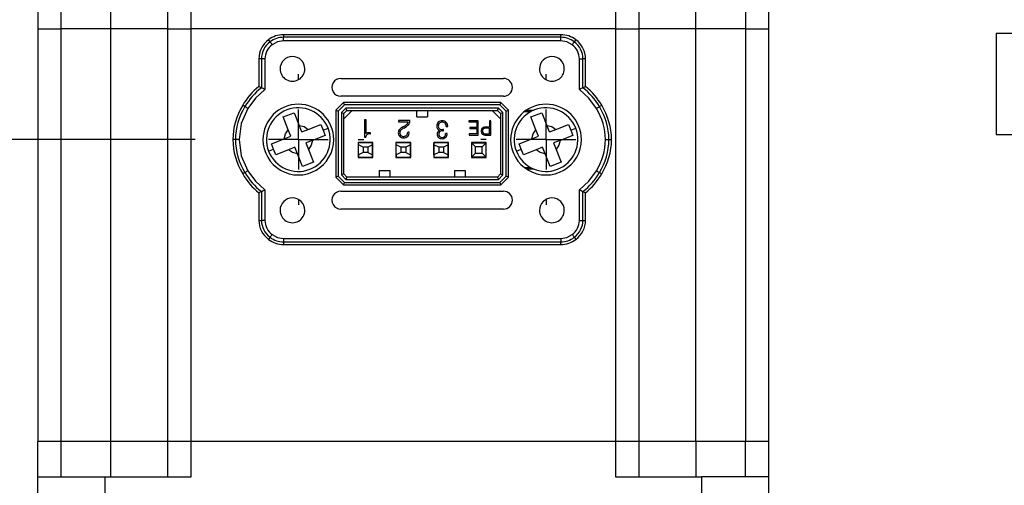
# Model space of a CAD drawing. Header units: millimetres. Extents: x 0 to 699, y 0 to 540.
# Tile 5 of 16: x 166 to 249, y 361 to 400. Entities that reach past the tile are written whole.
import ezdxf

# ---------------------------------------------------------------- set-up
doc = ezdxf.new("R2010")
doc.units = ezdxf.units.MM
doc.header["$LTSCALE"] = 2.5
doc.linetypes.add('CENTERX2', pattern=[20.32, 12.7, -2.54, 2.54, -2.54])
doc.layers.add('CENTER', color=40, linetype='CENTERX2')
doc.layers.add('DIMENSIONS', color=140, linetype='Continuous', lineweight=25)
doc.styles.add('SLDTEXTSTYLE0', font='TXT', dxfattribs={"width": 0.7})
doc.dimstyles.new('SLDDIMSTYLE3', dxfattribs={"dimtxt": 5.39502, "dimasz": 8.255, "dimexe": 0, "dimexo": 0.0625, "dimgap": 1.348755, "dimtad": 0, "dimtih": 1, "dimtoh": 1, "dimrnd": 1e-09, "dimzin": 4, "dimdsep": 46, "dimtxsty": 'SLDTEXTSTYLE0', "dimsah": 1, "dimcen": 0.09, "dimadec": 0, "dimazin": 1, "dimtfac": 1, "dimtofl": 0, "dimtmove": 0, "dimatfit": 3, "dimfxl": 0, "dimfrac": 2, "dimtolj": 1, "dimtzin": 12, "dimarcsym": 0})
doc.dimstyles.new('SLDDIMSTYLE8', dxfattribs={"dimtxt": 5.39502, "dimasz": 8.255, "dimexe": 0, "dimexo": 0.0625, "dimgap": 1.348755, "dimtad": 0, "dimtih": 1, "dimtoh": 1, "dimrnd": 1e-09, "dimzin": 4, "dimdsep": 46, "dimtxsty": 'SLDTEXTSTYLE0', "dimsah": 1, "dimcen": 0.09, "dimadec": 0, "dimazin": 1, "dimtol": 1, "dimtp": 0.5, "dimtm": 0.5, "dimtfac": 1, "dimtofl": 0, "dimtmove": 0, "dimatfit": 3, "dimfxl": 0, "dimfrac": 2, "dimtolj": 1, "dimarcsym": 0})

# ---------------------------------------------------------------- blocks, each defined once
blk = doc.blocks.new('_D_16')
at = {"layer": 'DIMENSIONS'}
for p, q in [((234.712, 472.481), (277.4, 472.481)), ((269.462, 472.481), (269.462, 408.663)), ((250.544, 398.881), (248.733, 398.881)), ((248.733, 398.881), (248.733, 390.307)), ((288.38, 398.881), (290.191, 398.881)), ((290.191, 398.881), (290.191, 390.307)), ((248.733, 390.307), (250.544, 390.307)), ((290.191, 390.307), (288.38, 390.307)), ((269.462, 325.281), (269.462, 389.099)), ((210.712, 325.281), (277.4, 325.281))]:
    blk.add_line(p, q, dxfattribs=at)
for points in [[(269.462, 472.481), (268.192, 464.226), (270.732, 464.226)], [(269.462, 325.281), (270.732, 333.536), (268.192, 333.536)]]:
    blk.add_solid(points, dxfattribs=at)
at = {"layer": 'DIMENSIONS', "char_height": 5.2917, "attachment_point": 1, "style": 'SLDTEXTSTYLE0'}
for s, insert in [('±0.50', (271.064, 406.91)), ('147.20', (246.056, 406.91)), ('±0.02', (266.576, 397.128)), ('5.80', (250.544, 397.128))]:
    blk.add_mtext(s, dxfattribs=dict(at, insert=insert))
blk = doc.blocks.new('_D_20')
at = {"layer": 'DIMENSIONS'}
for p, q in [((162.212, 472.481), (99.167, 472.481)), ((107.104, 472.481), (107.104, 440.963)), ((99.088, 431.181), (97.276, 431.181)), ((97.276, 431.181), (97.276, 422.607)), ((115.12, 431.181), (116.932, 431.181)), ((116.932, 431.181), (116.932, 422.607)), ((97.276, 422.607), (99.088, 422.607)), ((116.932, 422.607), (115.12, 422.607)), ((107.104, 389.881), (107.104, 421.399)), ((180.812, 389.881), (99.167, 389.881))]:
    blk.add_line(p, q, dxfattribs=at)
for points in [[(107.104, 472.481), (105.834, 464.226), (108.374, 464.226)], [(107.104, 389.881), (108.374, 398.136), (105.834, 398.136)]]:
    blk.add_solid(points, dxfattribs=at)
at = {"layer": 'DIMENSIONS', "char_height": 5.2917, "attachment_point": 1, "style": 'SLDTEXTSTYLE0'}
for s, insert in [('82.60', (96.844, 439.21)), ('3.25', (99.088, 429.428))]:
    blk.add_mtext(s, dxfattribs=dict(at, insert=insert))
blk = doc.blocks.new('SW_CENTERMARKSYMBOL_5')
at = {"layer": 'CENTER', "color": 0}
for p, q in [((0, 5.08), (0, 5.54)), ((0, 0), (0, 2.54)), ((-5.08, 0), (-5.54, 0)), ((0, 0), (-2.54, 0)), ((0, 0), (0, -2.54)), ((0, 0), (2.54, 0)), ((5.08, 0), (5.54, 0)), ((0, -5.08), (0, -5.54))]:
    blk.add_line(p, q, dxfattribs=at)
blk = doc.blocks.new('SW_CENTERMARKSYMBOL_6')
at = {"layer": 'CENTER', "color": 0}
for p, q in [((0, 5.08), (0, 5.54)), ((0, 0), (0, 2.54)), ((-5.08, 0), (-5.54, 0)), ((0, 0), (-2.54, 0)), ((0, 0), (0, -2.54)), ((0, 0), (2.54, 0)), ((5.08, 0), (5.54, 0)), ((0, -5.08), (0, -5.54))]:
    blk.add_line(p, q, dxfattribs=at)
blk = doc.blocks.new('SW_CENTERMARKSYMBOL_9')
at = {"layer": 'CENTER', "color": 0}
for p, q in [((0, 5.08), (0, 5.54)), ((0, 0), (0, 2.54)), ((-5.08, 0), (-5.54, 0)), ((0, 0), (-2.54, 0)), ((0, 0), (0, -2.54)), ((0, 0), (2.54, 0)), ((5.08, 0), (5.54, 0)), ((0, -5.08), (0, -5.54))]:
    blk.add_line(p, q, dxfattribs=at)
blk = doc.blocks.new('SW_CENTERMARKSYMBOL_10')
at = {"layer": 'CENTER', "color": 0}
for p, q in [((0, 5.08), (0, 5.54)), ((0, 0), (0, 2.54)), ((-5.08, 0), (-5.54, 0)), ((0, 0), (-2.54, 0)), ((0, 0), (0, -2.54)), ((0, 0), (2.54, 0)), ((5.08, 0), (5.54, 0)), ((0, -5.08), (0, -5.54))]:
    blk.add_line(p, q, dxfattribs=at)

msp = doc.modelspace()

# ---------------------------------------------------------------- linework, layer by layer
for p, q in [((167.4621, 403.5812), (167.4621, 399.2812)), ((169.4621, 399.2812), (169.4621, 403.5812)), ((173.6621, 399.2812), (173.6621, 403.5812)), ((178.4621, 403.5812), (178.4621, 399.2812)), ((180.4621, 399.2812), (180.4621, 403.5812)), ((216.4621, 403.5812), (216.4621, 399.2812)), ((218.4621, 399.2812), (218.4621, 403.5812)), ((223.2621, 399.2812), (223.2621, 403.5812)), ((227.4621, 403.5812), (227.4621, 399.2812)), ((229.4621, 399.2812), (229.4621, 403.5812)), ((167.4621, 399.2812), (169.4621, 399.2812)), ((167.4621, 399.2812), (167.4621, 364.2812)), ((173.6621, 399.2812), (169.4621, 399.2812)), ((169.4621, 364.2812), (169.4621, 399.2812)), ((178.4621, 399.2812), (173.6621, 399.2812)), ((173.6621, 364.2812), (173.6621, 399.2812)), ((178.4621, 399.2812), (180.4621, 399.2812)), ((178.4621, 399.2812), (178.4621, 364.2812)), ((216.4621, 399.2812), (180.4621, 399.2812)), ((180.4621, 364.2812), (180.4621, 399.2812)), ((216.4621, 399.2812), (218.4621, 399.2812)), ((216.4621, 399.2812), (216.4621, 364.2812)), ((223.2621, 399.2812), (218.4621, 399.2812)), ((218.4621, 364.2812), (218.4621, 399.2812)), ((227.4621, 399.2812), (223.2621, 399.2812)), ((223.2621, 364.2812), (223.2621, 399.2812)), ((227.4621, 399.2812), (229.4621, 399.2812)), ((227.4621, 399.2812), (227.4621, 364.2812)), ((229.4621, 364.2812), (229.4621, 399.2812)), ((188.3124, 398.7814), (188.3124, 398.5605)), ((211.8124, 398.7811), (188.3124, 398.7814)), ((211.8124, 398.5601), (188.3124, 398.5605)), ((211.8124, 398.2606), (188.3124, 398.2609)), ((211.8124, 398.5601), (211.8124, 398.7811)), ((211.8124, 398.2606), (211.8124, 398.5601)), ((213.0925, 398.3458), (212.96, 398.169)), ((186.2123, 396.7314), (186.2123, 394.3889)), ((186.4333, 396.7314), (186.2123, 396.7314)), ((186.4333, 396.7314), (186.4332, 394.2823)), ((186.7329, 396.7314), (186.4333, 396.7314)), ((186.7329, 396.7314), (186.7328, 394.1334)), ((213.3918, 394.133), (213.3918, 396.7311)), ((213.6914, 394.2819), (213.6914, 396.7311)), ((213.9123, 396.7311), (213.6914, 396.7311)), ((213.9123, 394.3885), (213.9123, 396.7311)), ((193.1723, 395.0727), (206.9521, 395.0725)), ((186.4332, 394.2823), (186.2123, 394.3889)), ((213.6914, 394.2819), (213.9123, 394.3885)), ((206.9521, 393.5561), (193.1723, 393.5563)), ((185.0338, 392.6764), (184.8444, 392.7903)), ((192.7372, 392.3739), (192.7371, 386.6888)), ((193.3946, 393.0313), (192.7372, 392.3739)), ((192.7372, 392.3739), (192.9372, 392.2911)), ((193.4774, 392.8313), (192.9372, 392.2911)), ((193.5913, 392.5563), (193.2122, 392.1772)), ((193.4774, 392.8313), (193.3946, 393.0313)), ((206.7298, 393.0312), (193.3946, 393.0313)), ((206.6469, 392.8312), (193.4774, 392.8313)), ((206.533, 392.5562), (193.5913, 392.5563)), ((193.6742, 392.3563), (193.5913, 392.5563)), ((206.4502, 392.3562), (206.533, 392.5562)), ((206.9122, 392.177), (206.533, 392.5562)), ((206.7298, 393.0312), (206.6469, 392.8312)), ((206.6469, 392.8312), (207.1872, 392.2909)), ((207.3872, 392.3737), (206.7298, 393.0312)), ((207.1872, 392.2909), (207.3872, 392.3737)), ((207.3871, 386.6886), (207.3872, 392.3737)), ((208.9034, 392.381), (209.5416, 392.381)), ((215.0908, 392.676), (215.2801, 392.7898)), ((188.2831, 391.7987), (189.2156, 392.1599)), ((188.7018, 390.7178), (188.2831, 391.7987)), ((189.2156, 392.1599), (189.6343, 391.0791)), ((192.9372, 392.2911), (192.9371, 386.7716)), ((193.2122, 392.1772), (193.2121, 386.8855)), ((193.2122, 392.1772), (193.4122, 392.0943)), ((194.1338, 392.3563), (193.4121, 391.6347)), ((193.4121, 386.9683), (193.4122, 392.0943)), ((193.4122, 392.0943), (193.6742, 392.3563)), ((193.6742, 392.3563), (206.4502, 392.3562)), ((195.1668, 391.5534), (195.1668, 390.0875)), ((195.3027, 391.5534), (195.1668, 391.5534)), ((195.3027, 390.3863), (195.3027, 391.5534)), ((199.6122, 391.8063), (199.6122, 392.3563)), ((199.6122, 391.8063), (200.5122, 391.8062)), ((200.5122, 392.3562), (200.5122, 391.8062)), ((206.7121, 391.6345), (205.9905, 392.3562)), ((206.4502, 392.3562), (206.7122, 392.0941)), ((206.7122, 392.0941), (206.7121, 386.9682)), ((206.7122, 392.0941), (206.9122, 392.177)), ((206.9121, 386.8853), (206.9122, 392.177)), ((207.1871, 386.7714), (207.1872, 392.2909)), ((208.7293, 392.2563), (209.2779, 392.2563)), ((209.2831, 391.7987), (210.2156, 392.1599)), ((209.7018, 390.7178), (209.2831, 391.7987)), ((210.2156, 392.1599), (210.6343, 391.0791)), ((188.9153, 390.1669), (188.7018, 390.7178)), ((189.8477, 390.5281), (189.6343, 391.0791)), ((189.8477, 390.5281), (190.3987, 390.7415)), ((190.3987, 390.7415), (191.4796, 391.1603)), ((191.4796, 391.1603), (191.6602, 390.694)), ((191.6602, 390.694), (192.0798, 390.8566)), ((191.6602, 390.694), (191.8408, 390.2278)), ((198.0625, 391.5145), (198.0625, 391.3981)), ((199.007, 391.5145), (198.0625, 391.5145)), ((198.0625, 391.3981), (198.8712, 391.398)), ((198.549, 391.0268), (198.4444, 390.9671)), ((198.4923, 390.8506), (198.6409, 390.9398)), ((199.007, 391.4708), (199.007, 391.5145)), ((201.8623, 390.735), (201.7989, 390.7332)), ((201.8623, 390.634), (201.8623, 390.735)), ((202.0882, 391.0064), (202.2241, 391.0064)), ((202.2241, 391.0064), (202.2241, 391.0086)), ((204.8136, 391.4708), (204.0115, 391.4708)), ((204.0115, 391.4708), (204.0115, 391.3785)), ((204.0115, 391.3785), (204.7059, 391.3785)), ((204.7059, 390.9015), (204.0893, 390.9015)), ((204.0893, 390.9015), (204.0893, 390.8092)), ((204.0893, 390.8092), (204.7059, 390.8092)), ((204.7059, 391.3785), (204.7059, 390.9015)), ((204.7059, 390.8092), (204.7059, 390.3631)), ((204.8136, 390.2708), (204.8136, 391.4708)), ((205.7675, 390.8554), (205.5057, 390.8554)), ((205.7675, 390.9477), (205.5098, 390.9477)), ((205.8752, 391.4707), (205.7675, 391.4707)), ((205.7675, 391.4707), (205.7675, 390.9477)), ((205.7675, 390.3631), (205.7675, 390.8554)), ((205.8752, 390.2707), (205.8752, 391.4707)), ((209.9153, 390.1669), (209.7018, 390.7178)), ((210.8477, 390.5281), (210.6343, 391.0791)), ((210.8477, 390.5281), (211.3987, 390.7415)), ((211.3987, 390.7415), (212.4796, 391.1603)), ((212.4796, 391.1603), (212.6602, 390.694)), ((212.6602, 390.694), (213.0798, 390.8566)), ((212.6602, 390.694), (212.8408, 390.2278)), ((184.5328, 389.8815), (184.2332, 389.8815)), ((187.2834, 389.5347), (188.3643, 389.9534)), ((188.3643, 389.9534), (188.9153, 390.1669)), ((191.8408, 390.2278), (190.76, 389.8091)), ((195.1668, 390.0875), (195.2866, 390.0875)), ((195.6672, 390.4681), (195.6448, 390.4681)), ((195.6569, 390.3781), (195.6672, 390.3781)), ((195.6672, 390.3781), (195.6672, 390.4681)), ((198.9682, 390.5178), (198.8323, 390.5178)), ((201.8092, 390.6361), (201.8623, 390.634)), ((202.1853, 390.3986), (202.0494, 390.3986)), ((204.0309, 390.3631), (204.0309, 390.2708)), ((204.7059, 390.3631), (204.0309, 390.3631)), ((204.0309, 390.2708), (204.8136, 390.2708)), ((205.4559, 390.2708), (205.8752, 390.2707)), ((205.4576, 390.3631), (205.7675, 390.3631)), ((208.2834, 389.5347), (209.3643, 389.9534)), ((209.3643, 389.9534), (209.9153, 390.1669)), ((212.8408, 390.2278), (211.76, 389.8091)), ((215.8913, 389.881), (216.1122, 389.881)), ((187.0444, 388.9059), (187.4641, 389.0685)), ((187.4641, 389.0685), (187.2834, 389.5347)), ((187.6447, 388.6022), (187.4641, 389.0685)), ((188.7255, 389.0209), (187.6447, 388.6022)), ((189.2765, 389.2344), (188.7255, 389.0209)), ((189.49, 388.6834), (189.2765, 389.2344)), ((190.76, 389.8091), (190.209, 389.5956)), ((190.209, 389.5956), (190.4224, 389.0447)), ((190.4224, 389.0447), (190.8411, 387.9638)), ((195.8872, 389.6263), (194.6372, 389.6263)), ((194.6372, 389.6263), (194.6372, 388.3763)), ((194.6622, 389.6263), (194.6622, 389.6013)), ((194.6622, 389.4263), (194.6622, 389.6013)), ((195.8622, 389.6013), (194.6622, 389.6013)), ((194.6622, 388.5763), (194.6622, 389.4263)), ((195.0622, 389.2263), (194.6622, 389.4263)), ((195.0122, 389.6013), (195.0122, 389.6263)), ((195.0622, 389.2263), (195.0622, 388.7763)), ((195.4622, 389.2263), (195.0622, 389.2263)), ((195.2122, 389.6263), (195.2122, 389.6013)), ((195.3122, 389.6013), (195.3122, 389.6263)), ((195.8622, 389.4263), (195.4622, 389.2263)), ((195.4622, 389.2263), (195.4622, 388.7763)), ((195.5122, 389.6013), (195.5122, 389.6263)), ((195.8622, 389.6013), (195.8622, 389.6263)), ((195.8622, 389.4263), (195.8622, 389.6013)), ((195.8622, 388.5763), (195.8622, 389.4263)), ((195.8872, 388.3763), (195.8872, 389.6263)), ((199.0872, 389.6263), (197.8372, 389.6263)), ((197.8372, 389.6263), (197.8372, 388.3763)), ((197.8622, 389.6263), (197.8622, 389.6013)), ((197.8622, 389.4263), (197.8622, 389.6013)), ((199.0622, 389.6013), (197.8622, 389.6013)), ((197.8622, 388.5763), (197.8622, 389.4263)), ((198.2622, 389.2263), (197.8622, 389.4263)), ((198.2122, 389.6013), (198.2122, 389.6263)), ((198.2622, 389.2263), (198.2622, 388.7763)), ((198.6622, 389.2263), (198.2622, 389.2263)), ((198.4122, 389.6263), (198.4122, 389.6013)), ((198.5122, 389.6013), (198.5122, 389.6263)), ((199.0622, 389.4263), (198.6622, 389.2263)), ((198.6622, 389.2263), (198.6622, 388.7763)), ((198.7122, 389.6013), (198.7122, 389.6263)), ((199.0622, 389.6013), (199.0622, 389.6263)), ((199.0622, 389.4263), (199.0622, 389.6013)), ((199.0622, 388.5763), (199.0622, 389.4263)), ((199.0872, 388.3763), (199.0872, 389.6263)), ((201.0372, 389.6262), (201.0372, 388.3762)), ((202.2872, 389.6262), (201.0372, 389.6262)), ((201.0622, 389.6262), (201.0622, 389.6012)), ((201.0622, 389.4262), (201.0622, 389.6012)), ((202.2622, 389.6012), (201.0622, 389.6012)), ((201.0622, 388.5762), (201.0622, 389.4262)), ((201.4622, 389.2262), (201.0622, 389.4262)), ((201.4122, 389.6012), (201.4122, 389.6262)), ((201.4622, 389.2262), (201.4622, 388.7762)), ((201.8622, 389.2262), (201.4622, 389.2262)), ((201.6122, 389.6262), (201.6122, 389.6012)), ((201.7122, 389.6012), (201.7122, 389.6262)), ((202.2622, 389.4262), (201.8622, 389.2262)), ((201.8622, 389.2262), (201.8622, 388.7762)), ((201.9122, 389.6012), (201.9122, 389.6262)), ((202.2622, 389.6012), (202.2622, 389.6262)), ((202.2622, 389.4262), (202.2622, 389.6012)), ((202.2622, 388.5762), (202.2622, 389.4262)), ((202.2872, 388.3762), (202.2872, 389.6262)), ((205.4872, 389.6262), (204.2372, 389.6262)), ((204.2372, 389.6262), (204.2372, 388.3762)), ((204.2621, 389.5713), (204.2621, 389.5963)), ((204.2621, 389.5963), (205.4621, 389.5963)), ((204.5871, 389.2713), (204.2621, 389.5713)), ((204.2621, 388.4213), (204.2621, 389.5713)), ((204.5871, 388.7213), (204.5871, 389.2713)), ((205.1371, 389.2713), (204.5871, 389.2713)), ((204.6621, 389.5963), (204.6621, 389.6262)), ((204.8121, 389.5963), (204.8121, 389.6262)), ((204.9121, 389.6262), (204.9121, 389.5963)), ((205.0621, 389.6262), (205.0621, 389.5963)), ((205.4621, 389.5713), (205.1371, 389.2713)), ((205.1371, 388.7213), (205.1371, 389.2713)), ((205.4621, 389.5963), (205.4621, 389.5713)), ((205.4621, 389.5713), (205.4621, 388.4213)), ((205.4872, 389.4307), (205.4621, 389.426)), ((205.4872, 388.3762), (205.4872, 389.6262)), ((208.0444, 388.9059), (208.4641, 389.0685)), ((208.4641, 389.0685), (208.2834, 389.5347)), ((208.6447, 388.6022), (208.4641, 389.0685)), ((209.7255, 389.0209), (208.6447, 388.6022)), ((210.2765, 389.2344), (209.7255, 389.0209)), ((210.49, 388.6834), (210.2765, 389.2344)), ((211.76, 389.8091), (211.209, 389.5956)), ((211.209, 389.5956), (211.4224, 389.0447)), ((211.4224, 389.0447), (211.8411, 387.9638)), ((189.9087, 387.6026), (189.49, 388.6834)), ((194.6372, 388.3763), (195.8872, 388.3763)), ((195.0622, 388.7763), (194.6622, 388.5763)), ((194.6622, 388.5763), (194.6622, 388.4013)), ((194.6622, 388.4013), (195.8622, 388.4013)), ((195.0122, 388.3763), (195.0122, 388.4013)), ((195.4622, 388.7763), (195.0622, 388.7763)), ((195.2122, 388.4013), (195.2122, 388.3763)), ((195.3122, 388.3763), (195.3122, 388.4013)), ((195.4622, 388.7763), (195.8622, 388.5763)), ((195.5122, 388.4013), (195.5122, 388.3763)), ((195.8622, 388.4013), (195.8622, 388.5763)), ((197.8372, 388.3763), (199.0872, 388.3763)), ((198.2622, 388.7763), (197.8622, 388.5763)), ((197.8622, 388.5763), (197.8622, 388.4013)), ((197.8622, 388.4013), (199.0622, 388.4013)), ((198.2122, 388.3763), (198.2122, 388.4013)), ((198.6622, 388.7763), (198.2622, 388.7763)), ((198.4122, 388.4013), (198.4122, 388.3763)), ((198.5122, 388.3763), (198.5122, 388.4013)), ((198.6622, 388.7763), (199.0622, 388.5763)), ((198.7122, 388.4013), (198.7122, 388.3763)), ((199.0622, 388.4013), (199.0622, 388.5763)), ((201.0372, 388.3762), (202.2872, 388.3762)), ((201.4622, 388.7762), (201.0622, 388.5762)), ((201.0622, 388.5762), (201.0622, 388.4012)), ((201.0622, 388.4012), (202.2622, 388.4012)), ((201.4122, 388.3762), (201.4122, 388.4012)), ((201.8622, 388.7762), (201.4622, 388.7762)), ((201.6122, 388.4012), (201.6122, 388.3762)), ((201.7122, 388.3762), (201.7122, 388.4012)), ((201.8622, 388.7762), (202.2622, 388.5762)), ((201.9122, 388.4012), (201.9122, 388.3762)), ((202.2622, 388.4012), (202.2622, 388.5762)), ((204.2372, 388.3762), (205.4872, 388.3762)), ((204.2621, 388.4213), (204.5871, 388.7213)), ((204.2621, 388.3963), (204.2621, 388.4213)), ((205.4621, 388.3963), (204.2621, 388.3963)), ((204.5871, 388.7213), (205.1371, 388.7213)), ((204.6621, 388.3762), (204.6621, 388.3963)), ((204.8121, 388.3762), (204.8121, 388.3963)), ((204.9121, 388.3963), (204.9121, 388.3762)), ((205.0621, 388.3963), (205.0621, 388.3762)), ((205.1371, 388.7213), (205.4621, 388.4213)), ((205.4872, 388.5619), (205.4621, 388.5666)), ((205.4621, 388.4213), (205.4621, 388.3963)), ((210.9087, 387.6026), (210.49, 388.6834)), ((190.8411, 387.9638), (189.9087, 387.6026)), ((208.7292, 387.5063), (209.2778, 387.5063)), ((209.543, 387.381), (208.9042, 387.381)), ((211.8411, 387.9638), (210.9087, 387.6026)), ((185.0337, 387.0865), (184.8444, 386.9727)), ((192.9371, 386.7716), (192.7371, 386.6888)), ((192.7371, 386.6888), (193.3945, 386.0313)), ((192.9371, 386.7716), (193.4773, 386.2313)), ((193.4121, 386.9683), (193.2121, 386.8855)), ((193.2121, 386.8855), (193.5912, 386.5063)), ((193.4121, 386.9683), (193.6741, 386.7063)), ((193.6741, 386.7063), (193.5912, 386.5063)), ((206.4501, 386.7062), (193.6741, 386.7063)), ((196.4121, 387.2563), (197.3121, 387.2563)), ((196.4121, 387.2563), (196.4121, 386.7063)), ((197.3121, 387.2563), (197.3121, 386.7063)), ((202.8121, 387.2562), (203.7121, 387.2562)), ((202.8121, 387.2562), (202.8121, 386.7062)), ((203.7121, 387.2562), (203.7121, 386.7062)), ((206.4501, 386.7062), (206.7121, 386.9682)), ((206.4501, 386.7062), (206.5329, 386.5062)), ((206.5329, 386.5062), (206.9121, 386.8853)), ((207.1871, 386.7714), (206.6468, 386.2312)), ((206.7121, 386.9682), (206.9121, 386.8853)), ((206.7297, 386.0312), (207.3871, 386.6886)), ((207.3871, 386.6886), (207.1871, 386.7714)), ((215.0907, 387.0861), (215.2801, 386.9722)), ((193.3945, 386.0313), (193.4773, 386.2313)), ((193.3945, 386.0313), (206.7297, 386.0312)), ((193.4773, 386.2313), (206.6468, 386.2312)), ((193.5912, 386.5063), (206.5329, 386.5062)), ((206.6468, 386.2312), (206.7297, 386.0312)), ((186.4331, 385.4806), (186.2122, 385.3739)), ((186.2122, 385.3739), (186.2122, 383.0314)), ((186.4331, 385.4806), (186.4331, 383.0314)), ((186.7327, 385.6295), (186.7327, 383.0314)), ((193.1723, 385.5063), (206.9521, 385.5061)), ((213.3916, 383.0311), (213.3917, 385.6291)), ((213.6912, 383.0311), (213.6913, 385.4802)), ((213.6913, 385.4802), (213.9122, 385.3736)), ((213.9122, 383.0311), (213.9122, 385.3736)), ((206.9521, 383.9898), (193.1722, 383.99)), ((186.2122, 383.0314), (186.4331, 383.0314)), ((213.3916, 383.0311), (213.6912, 383.0311)), ((213.6912, 383.0311), (213.9122, 383.0311)), ((188.3121, 381.5019), (211.8121, 381.5016)), ((188.3121, 381.5019), (188.3121, 381.2023)), ((188.3121, 381.2023), (211.8121, 381.202)), ((188.3121, 381.2023), (188.3121, 380.9814)), ((188.3121, 380.9814), (211.8121, 380.9811)), ((211.8121, 380.9811), (211.8121, 381.202)), ((167.4621, 361.2812), (167.4621, 364.2812)), ((169.4621, 364.2812), (167.4621, 364.2812)), ((169.4621, 361.2812), (169.4621, 364.2812)), ((173.6621, 364.2812), (169.4621, 364.2812)), ((173.6621, 361.2812), (173.6621, 364.2812)), ((178.4621, 364.2812), (173.6621, 364.2812)), ((178.4621, 364.2812), (178.4621, 361.2812)), ((180.4621, 364.2812), (178.4621, 364.2812)), ((180.4621, 361.2812), (180.4621, 364.2812)), ((216.4621, 364.2812), (180.4621, 364.2812)), ((216.4621, 364.2812), (216.4621, 361.2812)), ((218.4621, 364.2812), (216.4621, 364.2812)), ((218.4621, 361.2812), (218.4621, 364.2812)), ((223.2621, 364.2812), (218.4621, 364.2812)), ((223.2621, 364.2812), (223.2621, 361.2812)), ((227.4621, 364.2812), (223.2621, 364.2812)), ((227.4621, 361.2812), (227.4621, 364.2812)), ((229.4621, 364.2812), (227.4621, 364.2812)), ((229.4621, 361.2812), (229.4621, 364.2812)), ((167.4621, 355.7812), (167.4621, 361.2812)), ((167.4621, 361.2812), (173.1837, 361.2812)), ((173.1837, 355.7812), (173.1837, 361.2812)), ((173.1837, 361.2812), (180.4621, 361.2812)), ((216.4621, 361.2812), (223.7406, 361.2812)), ((223.7406, 361.2812), (223.7406, 355.7812)), ((229.4621, 361.2812), (223.7406, 361.2812)), ((229.4621, 355.7812), (229.4621, 361.2812))]:
    msp.add_line(p, q)
at = {"flags": 128}
for points in [[(187.1648, 398.1693), (187.0586, 398.3109), (187.0322, 398.3461)], [(188.3124, 398.2609), (187.8028, 398.1764), (187.3444, 397.9296)], [(188.3124, 398.2609), (188.3124, 398.3175), (188.3124, 398.3721), (188.3124, 398.4226), (188.3124, 398.4674), (188.3124, 398.5047), (188.3124, 398.5333), (188.3124, 398.5521), (188.3124, 398.5605)], [(212.7803, 397.9293), (212.3217, 398.1762), (211.8124, 398.2606)], [(213.3918, 396.7311), (213.4484, 396.7311), (213.503, 396.7311), (213.5536, 396.7311), (213.5983, 396.7311), (213.6357, 396.7311), (213.6643, 396.7311), (213.6831, 396.7311), (213.6914, 396.7311)], [(186.7328, 394.1334), (185.9298, 393.4038), (185.2905, 392.522)], [(214.834, 392.5216), (214.1951, 393.4031), (213.3918, 394.133)], [(185.2905, 392.522), (184.7252, 391.2524), (184.5328, 389.8815)], [(188.3643, 389.9534), (188.4644, 390.366), (188.7018, 390.7178)], [(189.6343, 391.0791), (190.0468, 390.979), (190.3987, 390.7415)], [(209.3643, 389.9534), (209.4644, 390.366), (209.7018, 390.7178)], [(210.6343, 391.0791), (211.0468, 390.979), (211.3987, 390.7415)], [(184.5328, 389.8815), (184.7253, 388.5103), (185.2904, 387.2409)], [(189.49, 388.6834), (189.0774, 388.7835), (188.7255, 389.0209)], [(190.76, 389.8091), (190.6599, 389.3965), (190.4224, 389.0447)], [(210.49, 388.6834), (210.0774, 388.7835), (209.7255, 389.0209)], [(211.76, 389.8091), (211.6599, 389.3965), (211.4224, 389.0447)], [(185.2904, 387.2409), (185.9294, 386.3594), (186.7327, 385.6295)], [(213.3917, 385.6291), (214.1947, 386.3587), (214.834, 387.2404)], [(186.7327, 383.0314), (186.6761, 383.0314), (186.6215, 383.0314), (186.5709, 383.0314), (186.5262, 383.0314), (186.4888, 383.0314), (186.4602, 383.0314), (186.4414, 383.0314), (186.4331, 383.0314)], [(187.1645, 381.5935), (187.0584, 381.4519), (187.032, 381.4167)], [(187.3442, 381.8332), (187.8028, 381.5863), (188.3121, 381.5019)], [(211.8121, 381.5016), (212.3217, 381.5861), (212.78, 381.8328)], [(212.9597, 381.5931), (213.0659, 381.4515), (213.0923, 381.4164)], [(211.8121, 381.5016), (211.8121, 381.445), (211.8121, 381.3904), (211.8121, 381.3399), (211.8121, 381.2951), (211.8121, 381.2578), (211.8121, 381.2292), (211.8121, 381.2104), (211.8121, 381.202)]]:
    msp.add_lwpolyline(points, dxfattribs=at)
for centre, radius, start, end in [((188.2123, 396.7314), 2, 126.161621, 179.999248), ((188.3123, 396.6814), 2.1, 89.999203, 127.559529), ((188.3123, 396.6814), 1.8791, 89.999156, 127.641837), ((211.8123, 396.6811), 2.1, 52.438878, 89.999245), ((211.8123, 396.6811), 1.8791, 52.356569, 89.999203), ((211.9123, 396.7311), 2, 359.9992, 53.836786), ((188.2123, 396.7314), 1.7791, 126.074943, 179.999203), ((188.2098, 396.7328), 1.4769, 125.867683, 180.052522), ((185.1354, 396.4607), 2.6529, 33.621773, 40.095007), ((205.0998, 403.8748), 9.7128, 322.25643, 324.0236), ((211.9149, 396.7325), 1.4769, 359.945952, 54.13068), ((211.9123, 396.7311), 1.7791, 359.999153, 53.923462), ((189.0623, 395.8814), 1.05, 359.999203, 179.999203), ((211.0623, 395.8811), 1.05, 359.999203, 179.999203), ((189.0623, 395.8814), 1.05, 179.999203, 359.999203), ((211.0623, 395.8811), 1.05, 179.999203, 359.999203), ((193.1723, 394.3145), 0.7582, 89.999203, 269.999203), ((206.9521, 394.3143), 0.7582, 359.999203, 89.999203), ((189.8622, 389.8814), 5.8, 128.998461, 149.898773), ((189.8622, 389.8814), 5.5791, 127.924296, 149.935009), ((181.0311, 383.0361), 12.4764, 62.806031, 64.342413), ((206.9521, 394.3143), 0.7582, 269.999203, 359.999203), ((218.8659, 383.493), 11.9656, 115.623194, 117.225163), ((210.2622, 389.8811), 5.5791, 30.063568, 52.074098), ((210.2622, 389.8811), 5.8, 30.099804, 50.999932), ((189.5122, 389.8814), 5.5, 148.069883, 211.928513), ((189.5122, 389.8814), 5.2791, 148.03163, 179.999203), ((180.0418, 384.0831), 9.9381, 58.119802, 59.846836), ((189.5621, 389.8812), 3, 359.999203, 179.999203), ((189.5621, 389.8812), 2.7, 21.176165, 201.176165), ((210.5621, 389.8812), 3, 359.999203, 179.999203), ((210.5621, 389.8812), 2.7, 21.176165, 201.176165), ((213.7008, 394.6972), 2.453, 297.514734, 304.51579), ((210.6116, 389.8811), 4.9801, 327.978551, 32.019973), ((210.6122, 389.8811), 5.2791, 359.999203, 31.966956), ((210.6122, 389.8811), 5.5, 359.999203, 31.928703), ((189.5621, 389.8812), 2.7, 201.176165, 21.176165), ((198.493, 390.452), 0.4631, 136.754712, 157.26665), ((198.6815, 390.2469), 0.7412, 122.491596, 135.190628), ((198.5509, 390.4358), 0.3865, 137.885473, 156.920257), ((198.6872, 390.2533), 0.6115, 122.036308, 133.760868), ((200.0337, 388.0866), 3.2898, 118.88835, 122.144831), ((200.1369, 388.0038), 3.2877, 120.015017, 122.6578), ((198.1117, 391.863), 0.9437, 297.610025, 315.364402), ((198.1553, 391.7856), 0.9754, 299.860422, 321.340573), ((198.5355, 391.4286), 0.3371, 317.301897, 354.804099), ((198.5073, 391.4627), 0.4999, 325.048673, 0.935108), ((201.7403, 391.0139), 0.4483, 177.814169, 209.847834), ((201.7272, 391.0465), 0.4351, 135.469208, 182.033418), ((201.6246, 390.9821), 0.3334, 215.010982, 254.201166), ((201.7359, 390.9865), 0.4848, 87.470978, 131.134813), ((201.6989, 391.0119), 0.2713, 176.01808, 229.461093), ((201.7453, 391.0483), 0.3175, 136.251581, 183.181706), ((201.7477, 391.0018), 0.3529, 87.306025, 131.066676), ((201.7705, 391.1878), 0.4556, 237.027564, 273.570415), ((201.7787, 391.0026), 0.4687, 46.811288, 92.610341), ((201.7805, 391.0413), 0.3135, 44.869746, 92.965738), ((201.7108, 391.0226), 0.3778, 357.543415, 39.406331), ((201.7668, 391.0298), 0.4578, 357.339753, 43.395927), ((205.362, 390.6266), 0.3029, 129.03119, 183.606228), ((205.391, 390.6228), 0.2243, 128.269961, 184.752006), ((205.4796, 390.3562), 0.5922, 87.081295, 121.372269), ((205.4744, 390.3983), 0.4581, 86.082482, 119.031036), ((210.5621, 389.8812), 2.7, 201.176165, 21.176165), ((189.5122, 389.8814), 5.2791, 179.999203, 211.966767), ((189.5621, 389.8812), 3, 179.999203, 359.999203), ((195.5787, 390.0885), 0.2921, 131.097911, 180.190275), ((195.5169, 390.0951), 0.3615, 102.608373, 126.336002), ((195.6291, 389.9258), 0.4531, 86.479723, 122.346441), ((195.6266, 389.5904), 0.878, 88.811906, 102.407977), ((198.4501, 390.4493), 0.4141, 177.392205, 225.32653), ((198.4596, 390.4758), 0.4232, 158.482826, 181.037364), ((198.467, 390.5061), 0.4672, 228.757012, 272.177255), ((198.4796, 390.4484), 0.3076, 177.337574, 224.039879), ((198.5003, 390.4665), 0.328, 158.380843, 180.664562), ((198.4723, 390.4828), 0.3277, 229.250729, 273.386738), ((198.5145, 390.5355), 0.4972, 266.563894, 310.511199), ((198.5097, 390.4987), 0.3434, 266.9938, 313.026102), ((198.4566, 390.491), 0.3767, 319.740852, 4.083547), ((198.4243, 390.5113), 0.544, 319.428806, 0.688601), ((201.6946, 390.3243), 0.3637, 177.713271, 226.319152), ((201.6842, 390.3437), 0.353, 148.161846, 180.788337), ((201.7008, 390.3203), 0.3797, 116.098565, 146.485266), ((201.7282, 390.3954), 0.439, 229.543771, 272.172649), ((201.7357, 390.3631), 0.2691, 132.10088, 183.15356), ((201.746, 390.3407), 0.2791, 178.440134, 223.469825), ((201.7338, 390.3497), 0.2768, 226.564789, 272.547285), ((201.7864, 390.2393), 0.3974, 86.707297, 125.543215), ((201.7653, 390.3828), 0.4266, 267.26112, 313.873477), ((201.7599, 390.3699), 0.2971, 267.34338, 314.26586), ((201.694, 390.3849), 0.3557, 320.187963, 2.207927), ((201.6995, 390.3999), 0.4858, 318.075043, 359.84834), ((205.3768, 390.5867), 0.3178, 176.24262, 226.850149), ((205.4225, 390.717), 0.4475, 234.017303, 274.286803), ((205.3932, 390.5867), 0.2265, 175.570634, 226.936048), ((205.4344, 390.717), 0.3547, 236.496768, 273.748437), ((210.5621, 389.8812), 3, 179.999203, 359.999203), ((210.6122, 389.8811), 5.2791, 328.031567, 359.999203), ((210.6122, 389.8811), 5.5, 328.069821, 359.999203), ((189.8622, 389.8814), 5.8, 210.099623, 230.999943), ((186.4237, 385.0653), 2.453, 117.514567, 124.515586), ((189.8622, 389.8814), 5.5791, 210.063388, 232.074109), ((210.2622, 389.8811), 5.5791, 307.924308, 329.934956), ((210.2622, 389.8811), 5.8, 308.998472, 329.89872), ((216.2202, 389.2553), 2.4456, 235.472212, 242.49431), ((181.2583, 396.2701), 11.9663, 295.623247, 297.225121), ((189.0622, 383.8814), 1.05, 359.999203, 179.999203), ((193.1722, 384.7481), 0.7582, 89.999203, 269.999203), ((206.9521, 384.748), 0.7582, 359.999203, 89.999203), ((211.0622, 383.8811), 1.05, 359.999203, 179.999203), ((219.17, 396.8806), 12.6485, 242.816493, 244.331962), ((206.9521, 384.748), 0.7582, 269.999203, 359.999203), ((189.0622, 383.8814), 1.05, 179.999203, 359.999203), ((211.0622, 383.8811), 1.05, 179.999203, 359.999203), ((188.2122, 383.0314), 2, 179.9992, 233.836784), ((188.2122, 383.0314), 1.7791, 179.999153, 233.923462), ((188.2096, 383.03), 1.4769, 179.945904, 234.1307), ((211.9147, 383.0297), 1.4769, 305.867222, 0.052528), ((211.9122, 383.0311), 1.7791, 306.074487, 359.999203), ((211.9122, 383.0311), 2, 306.161167, 359.999249), ((195.0247, 375.8877), 9.7129, 142.25643, 144.023599), ((188.3122, 383.0814), 1.8791, 232.356569, 269.999203), ((211.8122, 383.0811), 1.8791, 269.999156, 307.64143), ((214.9867, 383.2999), 2.6499, 213.617694, 220.098223), ((188.3122, 383.0814), 2.1, 232.438876, 269.999245), ((211.8122, 383.0811), 2.1, 269.999203, 307.559121)]:
    msp.add_arc(centre, radius, start, end)

# ---------------------------------------------------------------- block references
at = {"layer": 'CENTER'}
for name, p in [('SW_CENTERMARKSYMBOL_5', (189.5621, 389.8812)), ('SW_CENTERMARKSYMBOL_9', (189.5621, 389.8812)), ('SW_CENTERMARKSYMBOL_6', (210.5621, 389.8812)), ('SW_CENTERMARKSYMBOL_10', (210.5621, 389.8812))]:
    msp.add_blockref(name, p, dxfattribs=at)

# ---------------------------------------------------------------- dimensions: what is measured, and where the dimension line sits
at = {"layer": 'DIMENSIONS'}
for base, p1, p2, dimstyle, picture, middle in [((107.104, 472.4812), (186.5621, 389.8813), (167.9621, 472.4812), 'SLDDIMSTYLE3', '_D_20', (107.104, 431.1813)), ((269.4621, 472.4812), (204.9621, 325.2812), (228.9621, 472.4812), 'SLDDIMSTYLE8', '_D_16', (269.4621, 398.8812))]:
    dim = msp.add_linear_dim(base=base, p1=p1, p2=p2, angle=90, dimstyle=dimstyle, dxfattribs=at)
    dim.commit()
    dim.dimension.update_dxf_attribs({"geometry": picture, "text_midpoint": middle, "dimtype": 160})

doc.saveas('drawing.dxf')
